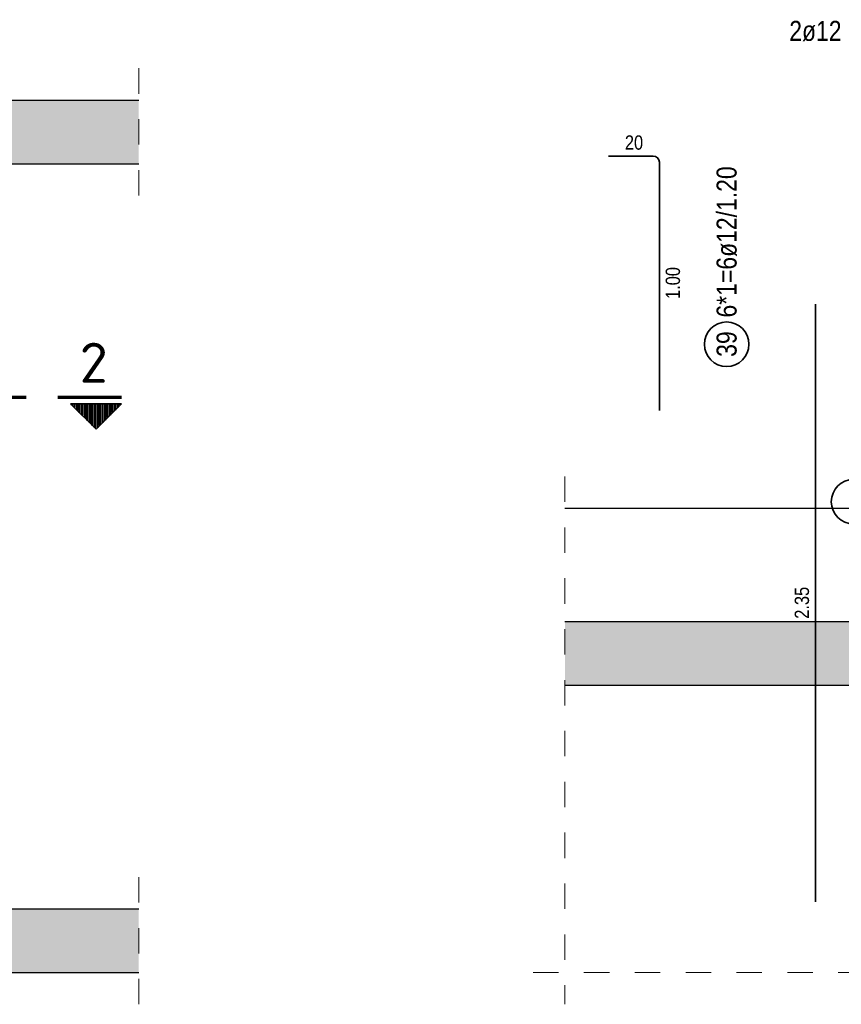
# Model space of a CAD drawing. Header units: millimetres. Extents: x -4.8 to 43.1, y -12 to 21.7.
# Tile 7 of 42: x 7 to 10.2, y 4.7 to 8.6. Entities that reach past the tile are written whole.
import ezdxf
from ezdxf.enums import TextEntityAlignment as Align

# ---------------------------------------------------------------- set-up
doc = ezdxf.new("R2010")
doc.units = ezdxf.units.MM
doc.linetypes.add('DASHDOTX2', pattern=[2, 1, -0.5, 0, -0.5])
doc.linetypes.add('HIDDEN', pattern=[0.375, 0.25, -0.125])
doc.styles.add('Arial Narrow', font='ARIALN.TTF')
doc.styles.add('isocp', font='isocp', dxfattribs={"width": 1.1})

msp = doc.modelspace()

# ---------------------------------------------------------------- hatches: boundary and pattern name
at = {"lineweight": 13, "true_color": 0xd7ffd7}
for points in [[(7.452666, 8.043922), (7.452666, 8.293922), (2.100384, 8.293922), (2.100384, 8.043922)], [(9.128509, 5.993922), (10.853219, 5.993922), (10.853219, 6.243922), (9.128509, 6.243922)], [(3.770513, 4.863928), (7.452666, 4.863928), (7.452666, 5.113928), (3.770513, 5.113928)]]:
    msp.add_hatch(color=254, dxfattribs=at).paths.add_polyline_path(points)
at = {"lineweight": 50}
h = msp.add_hatch(dxfattribs=at)
h.set_pattern_fill('Mau', color=4, scale=0.01, angle=-90, style=0, pattern_type=2)
h.set_pattern_definition([(-90, (0, 0), (0.01, 6e-19), [])])
h.paths.add_polyline_path([(7.384654, 7.10011), (7.184654, 7.10011), (7.284654, 7.00011)])

# ---------------------------------------------------------------- linework, layer by layer
at = {"color": 5, "linetype": 'HIDDEN', "lineweight": 18, "ltscale": 0.25}
for p, q in [((7.452666, 7.918922), (7.452666, 8.418922)), ((9.128509, 6.813922), (9.128509, 4.738928)), ((7.452666, 4.738928), (7.452666, 5.238928)), ((9.003509, 4.863928), (10.570686, 4.863928))]:
    msp.add_line(p, q, dxfattribs=at)
at = {"color": 3, "linetype": 'Continuous', "lineweight": 25}
for p, q in [((2.350384, 8.293922), (7.452666, 8.293922)), ((2.350384, 8.043922), (7.452666, 8.043922)), ((9.128509, 6.688922), (10.853219, 6.688922)), ((9.128509, 6.243922), (10.853219, 6.243922)), ((9.128509, 5.993922), (10.853219, 5.993922)), ((3.770513, 5.113928), (7.452666, 5.113928)), ((3.770513, 4.863928), (7.452666, 4.863928))]:
    msp.add_line(p, q, dxfattribs=at)
at = {"color": 2, "linetype": 'Continuous', "lineweight": 35}
for p, q in [((9.299938, 8.073922), (9.475938, 8.073922)), ((9.499938, 8.049922), (9.499938, 7.073922)), ((10.113492, 7.491643), (10.113492, 5.141643)), ((7.184654, 7.10011), (7.384654, 7.10011)), ((7.184654, 7.10011), (7.284654, 7.00011)), ((7.284654, 7.00011), (7.384654, 7.10011))]:
    msp.add_line(p, q, dxfattribs=at)
at = {"color": 1, "linetype": 'DASHDOTX2', "lineweight": 70, "ltscale": 0.25}
msp.add_line((7.384654, 7.12511), (6.734654, 7.12511), dxfattribs=at)
at = {"color": 2, "linetype": 'Continuous', "lineweight": 35}
for centre in [(9.764472, 7.334102), (10.263683, 6.714911)]:
    msp.add_circle(centre, 0.0875, dxfattribs=at)
msp.add_arc((9.475938, 8.049922), 0.024, 0, 90, dxfattribs=at)

# ---------------------------------------------------------------- texts
at = {"color": 2, "lineweight": 35, "style": 'isocp', "width": 1.15}
msp.add_text('2', height=0.1575, dxfattribs=at).set_placement((7.275528, 7.182518), align=Align.CENTER)
at = {"color": 2, "lineweight": 35, "insert": (10.010865, 8.605472), "char_height": 0.07875, "attachment_point": 1, "line_spacing_factor": 0.9, "style": 'Arial Narrow'}
msp.add_mtext('2ø12 i. + a.', dxfattribs=at)
at = {"color": 3, "lineweight": 25, "insert": (9.3645, 8.155172), "char_height": 0.05625, "attachment_point": 1, "line_spacing_factor": 0.9, "style": 'Arial Narrow'}
msp.add_mtext('20', dxfattribs=at)
at = {"color": 2, "lineweight": 35, "char_height": 0.07875, "attachment_point": 1, "rotation": 90, "line_spacing_factor": 0.9, "style": 'Arial Narrow'}
for s, insert in [('6*1=6ø12/1.20', (9.725097, 7.439102)), ('39', (9.725097, 7.28449))]:
    msp.add_mtext(s, dxfattribs=dict(at, insert=insert))
at = {"color": 3, "lineweight": 25, "char_height": 0.05625, "attachment_point": 1, "rotation": 90, "line_spacing_factor": 0.9, "style": 'Arial Narrow'}
for s, insert in [('1.00', (9.524938, 7.512047)), ('2.35', (10.032242, 6.254768))]:
    msp.add_mtext(s, dxfattribs=dict(at, insert=insert))

doc.saveas('drawing.dxf')
